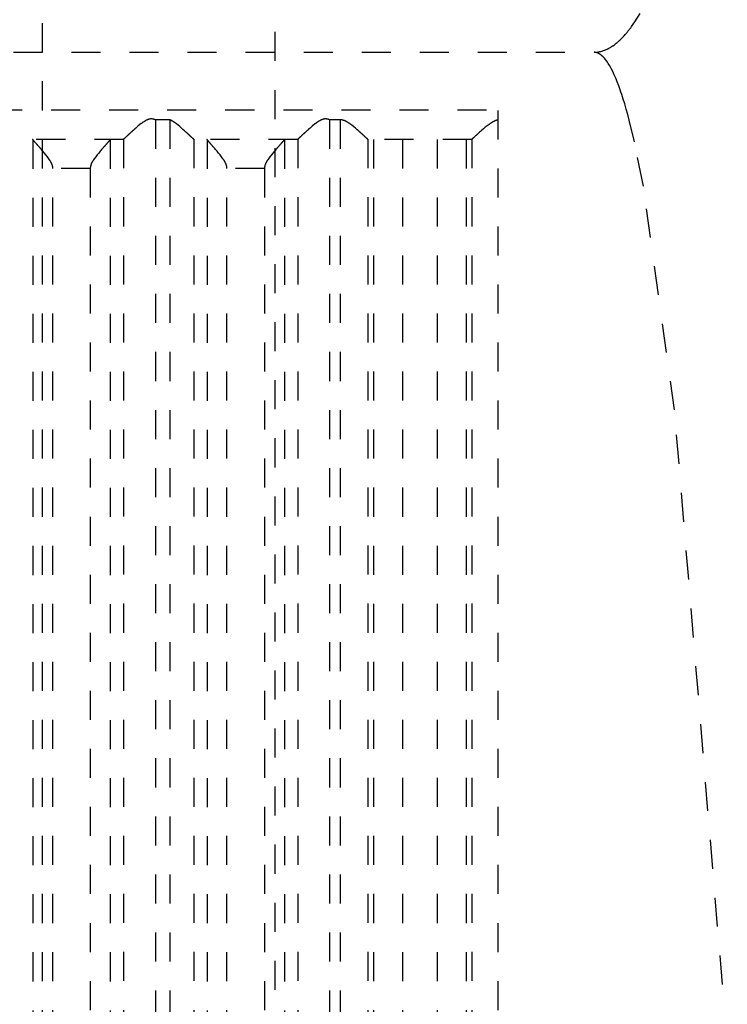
# Model space of a CAD drawing. Extents: x -70 to 70, y -1 to 583.
# Tile 9 of 13: x 7 to 32, y 219 to 253. Entities that reach past the tile are written whole.
import ezdxf

# ---------------------------------------------------------------- set-up
doc = ezdxf.new("R2010")
doc.units = 0
doc.linetypes.add('DASHED', pattern=[2, 1, -1])
doc.layers.add('AM_3', color=7, linetype='DASHED')

msp = doc.modelspace()

# ---------------------------------------------------------------- linework, layer by layer
at = {"layer": 'AM_3', "color": 6, "linetype": 'DASHED'}
for p, q in [((8, 133.5), (8, 546)), ((16, 394.2), (16, 134)), ((-27, 251.5), (27, 251.5)), ((-23.7, 249.517), (23.7, 249.517)), ((23.7, 202.5), (23.7, 249.517)), ((12.392, 249.174), (11.891, 249.174)), ((11.891, 249.174), (11.891, 202.5)), ((12.392, 249.174), (12.392, 202.5)), ((18.26, 249.174), (17.891, 249.174)), ((17.891, 249.174), (17.891, 202.5)), ((18.26, 249.174), (18.26, 202.5)), ((10.79, 248.5), (7.217, 248.5)), ((7.674, 248.49), (7.674, 202.51)), ((10.333, 248.49), (10.333, 202.51)), ((10.797, 248.503), (10.797, 202.5)), ((13.21, 248.503), (13.21, 202.5)), ((16.79, 248.5), (13.217, 248.5)), ((13.674, 248.49), (13.674, 202.51)), ((16.333, 248.49), (16.333, 202.51)), ((16.797, 248.503), (16.797, 202.5)), ((19.206, 248.503), (19.206, 202.5)), ((22.787, 248.5), (19.213, 248.5)), ((19.404, 248.5), (19.404, 202.5)), ((20.4, 248.5), (20.4, 202.5)), ((21.6, 248.5), (21.6, 202.5)), ((22.596, 248.5), (22.596, 202.5)), ((22.794, 248.503), (22.794, 202.5)), ((9.649, 247.5), (8.358, 247.5)), ((8.358, 203.5), (8.358, 247.5)), ((9.649, 247.5), (9.649, 203.5)), ((15.649, 247.5), (14.358, 247.5)), ((14.358, 203.5), (14.358, 247.5)), ((15.649, 247.5), (15.649, 203.5))]:
    msp.add_line(p, q, dxfattribs=at)
for points in [[(27, 251.5, 0), (27.016, 251.5, 0), (27.047, 251.501, 0), (27.078, 251.503, 0), (27.094, 251.505, 0), (27.109, 251.506, 0), (27.14, 251.51, 0), (27.172, 251.516, 0), (27.203, 251.522, 0), (27.234, 251.529, 0), (27.265, 251.537, 0), (27.281, 251.542, 0), (27.296, 251.547, 0), (27.328, 251.557, 0), (27.359, 251.568, 0), (27.39, 251.581, 0), (27.421, 251.594, 0), (27.452, 251.608, 0), (27.468, 251.616, 0), (27.484, 251.624, 0), (27.515, 251.64, 0), (27.546, 251.658, 0), (27.561, 251.667, 0), (27.577, 251.677, 0), (27.608, 251.696, 0), (27.639, 251.717, 0), (27.655, 251.727, 0), (27.671, 251.738, 0), (27.702, 251.761, 0), (27.733, 251.785, 0), (27.764, 251.81, 0), (27.795, 251.835, 0), (27.826, 251.862, 0), (27.842, 251.876, 0), (27.858, 251.89, 0), (27.889, 251.919, 0), (27.92, 251.949, 0), (27.951, 251.98, 0), (27.982, 252.012, 0), (28.013, 252.045, 0), (28.029, 252.062, 0), (28.045, 252.079, 0), (28.076, 252.114, 0), (28.107, 252.15, 0), (28.138, 252.187, 0), (28.169, 252.225, 0), (28.2, 252.264, 0), (28.216, 252.284, 0), (28.231, 252.305, 0), (28.263, 252.346, 0), (28.294, 252.388, 0), (28.403, 252.544, 0), (28.589, 252.841, 0)], [(31.591, 217.389, 0), (29.774, 239.176, 0), (28.7, 246.892, 0), (28.391, 248.414, 0), (28.211, 249.162, 0), (28.16, 249.357, 0), (28.108, 249.543, 0), (28.083, 249.633, 0), (28.057, 249.721, 0), (28.005, 249.89, 0), (27.954, 250.051, 0), (27.928, 250.128, 0), (27.902, 250.203, 0), (27.851, 250.347, 0), (27.799, 250.483, 0), (27.774, 250.547, 0), (27.748, 250.61, 0), (27.696, 250.728, 0), (27.645, 250.838, 0), (27.593, 250.94, 0), (27.542, 251.033, 0), (27.49, 251.118, 0), (27.464, 251.157, 0), (27.438, 251.194, 0), (27.387, 251.262, 0), (27.357, 251.297, 0), (27.348, 251.307, 0), (27.34, 251.316, 0), (27.335, 251.321, 0), (27.331, 251.326, 0), (27.322, 251.335, 0), (27.314, 251.343, 0), (27.305, 251.352, 0), (27.297, 251.36, 0), (27.288, 251.368, 0), (27.284, 251.372, 0), (27.279, 251.376, 0), (27.271, 251.383, 0), (27.262, 251.391, 0), (27.254, 251.398, 0), (27.245, 251.404, 0), (27.236, 251.411, 0), (27.232, 251.414, 0), (27.228, 251.417, 0), (27.219, 251.424, 0), (27.211, 251.429, 0), (27.202, 251.435, 0), (27.193, 251.44, 0), (27.185, 251.446, 0), (27.181, 251.448, 0), (27.176, 251.451, 0), (27.168, 251.455, 0), (27.159, 251.46, 0), (27.155, 251.462, 0), (27.15, 251.464, 0), (27.142, 251.468, 0), (27.133, 251.472, 0), (27.129, 251.474, 0), (27.125, 251.475, 0), (27.116, 251.479, 0), (27.107, 251.482, 0), (27.099, 251.484, 0), (27.09, 251.487, 0), (27.082, 251.489, 0), (27.077, 251.49, 0), (27.073, 251.492, 0), (27.064, 251.493, 0), (27.056, 251.495, 0), (27.047, 251.496, 0), (27.039, 251.498, 0), (27.03, 251.499, 0), (27.026, 251.499, 0), (27.021, 251.499, 0), (27.013, 251.5, 0), (27.004, 251.5, 0), (27, 251.5, 0)], [(11.891, 249.174, 0), (11.884, 249.176, 0), (11.871, 249.182, 0), (11.857, 249.187, 0), (11.85, 249.189, 0), (11.843, 249.191, 0), (11.828, 249.195, 0), (11.814, 249.198, 0), (11.799, 249.201, 0), (11.783, 249.203, 0), (11.768, 249.204, 0), (11.76, 249.204, 0), (11.751, 249.204, 0), (11.735, 249.204, 0), (11.72, 249.202, 0), (11.705, 249.2, 0), (11.69, 249.198, 0), (11.675, 249.194, 0), (11.668, 249.192, 0), (11.661, 249.19, 0), (11.647, 249.186, 0), (11.633, 249.181, 0), (11.626, 249.178, 0), (11.619, 249.175, 0), (11.606, 249.17, 0), (11.592, 249.163, 0), (11.586, 249.16, 0), (11.579, 249.157, 0), (11.566, 249.15, 0), (11.553, 249.143, 0), (11.54, 249.136, 0), (11.527, 249.128, 0), (11.514, 249.12, 0), (11.508, 249.116, 0), (11.502, 249.112, 0), (11.489, 249.104, 0), (11.476, 249.096, 0), (11.464, 249.087, 0), (11.452, 249.078, 0), (11.439, 249.069, 0), (11.433, 249.065, 0), (11.427, 249.06, 0), (11.414, 249.051, 0), (11.402, 249.042, 0), (11.36, 249.009, 0), (11.288, 248.95, 0), (11.219, 248.891, 0), (11.186, 248.862, 0), (11.18, 248.857, 0), (11.17, 248.847, 0), (11.159, 248.838, 0), (11.154, 248.833, 0), (11.148, 248.828, 0), (11.138, 248.819, 0), (11.127, 248.81, 0), (11.117, 248.8, 0), (11.107, 248.791, 0), (11.097, 248.782, 0), (11.092, 248.777, 0), (11.087, 248.773, 0), (11.077, 248.764, 0), (11.068, 248.755, 0), (11.058, 248.747, 0), (11.048, 248.738, 0), (11.039, 248.729, 0), (11.034, 248.725, 0), (11.03, 248.72, 0), (11.02, 248.712, 0), (11.011, 248.703, 0), (11.002, 248.695, 0), (10.993, 248.687, 0), (10.984, 248.678, 0), (10.98, 248.674, 0), (10.975, 248.67, 0), (10.966, 248.662, 0), (10.958, 248.654, 0), (10.95, 248.646, 0), (10.941, 248.639, 0), (10.933, 248.631, 0), (10.929, 248.627, 0), (10.925, 248.624, 0), (10.918, 248.616, 0), (10.91, 248.609, 0), (10.903, 248.603, 0), (10.896, 248.596, 0), (10.889, 248.589, 0), (10.885, 248.586, 0), (10.882, 248.583, 0), (10.875, 248.577, 0), (10.869, 248.571, 0), (10.866, 248.568, 0), (10.863, 248.565, 0), (10.857, 248.56, 0), (10.851, 248.554, 0), (10.849, 248.552, 0), (10.846, 248.549, 0), (10.841, 248.544, 0), (10.836, 248.54, 0), (10.831, 248.535, 0), (10.827, 248.531, 0), (10.823, 248.527, 0), (10.821, 248.526, 0), (10.819, 248.524, 0), (10.815, 248.52, 0), (10.812, 248.517, 0), (10.809, 248.514, 0), (10.806, 248.512, 0), (10.803, 248.509, 0), (10.802, 248.508, 0), (10.801, 248.507, 0), (10.799, 248.505, 0), (10.797, 248.504, 0), (10.797, 248.503, 0)], [(13.21, 248.503, 0), (13.21, 248.504, 0), (13.208, 248.505, 0), (13.207, 248.506, 0), (13.206, 248.507, 0), (13.205, 248.508, 0), (13.203, 248.51, 0), (13.201, 248.512, 0), (13.199, 248.514, 0), (13.196, 248.516, 0), (13.193, 248.519, 0), (13.192, 248.52, 0), (13.191, 248.522, 0), (13.187, 248.524, 0), (13.184, 248.527, 0), (13.181, 248.531, 0), (13.177, 248.534, 0), (13.173, 248.537, 0), (13.172, 248.539, 0), (13.17, 248.541, 0), (13.165, 248.545, 0), (13.161, 248.549, 0), (13.159, 248.551, 0), (13.157, 248.553, 0), (13.152, 248.558, 0), (13.147, 248.562, 0), (13.145, 248.564, 0), (13.142, 248.567, 0), (13.137, 248.571, 0), (13.132, 248.576, 0), (13.127, 248.581, 0), (13.121, 248.586, 0), (13.116, 248.592, 0), (13.113, 248.594, 0), (13.11, 248.597, 0), (13.104, 248.603, 0), (13.098, 248.608, 0), (13.092, 248.614, 0), (13.085, 248.62, 0), (13.079, 248.626, 0), (13.076, 248.629, 0), (13.072, 248.632, 0), (13.066, 248.639, 0), (13.059, 248.645, 0), (13.052, 248.651, 0), (13.045, 248.658, 0), (13.038, 248.664, 0), (13.034, 248.668, 0), (13.031, 248.671, 0), (13.024, 248.678, 0), (13.016, 248.685, 0), (13.009, 248.691, 0), (13.001, 248.698, 0), (12.994, 248.705, 0), (12.99, 248.709, 0), (12.986, 248.712, 0), (12.978, 248.72, 0), (12.971, 248.727, 0), (12.943, 248.752, 0), (12.919, 248.774, 0), (12.894, 248.796, 0), (12.842, 248.843, 0), (12.788, 248.891, 0), (12.731, 248.94, 0), (12.673, 248.988, 0), (12.613, 249.036, 0), (12.582, 249.059, 0), (12.552, 249.081, 0), (12.516, 249.106, 0), (12.505, 249.112, 0), (12.495, 249.119, 0), (12.489, 249.122, 0), (12.484, 249.126, 0), (12.474, 249.132, 0), (12.463, 249.138, 0), (12.452, 249.144, 0), (12.442, 249.15, 0), (12.431, 249.156, 0), (12.425, 249.158, 0), (12.42, 249.161, 0), (12.409, 249.166, 0), (12.398, 249.171, 0), (12.392, 249.174, 0)], [(17.891, 249.174, 0), (17.884, 249.176, 0), (17.871, 249.182, 0), (17.857, 249.187, 0), (17.85, 249.189, 0), (17.843, 249.191, 0), (17.828, 249.195, 0), (17.814, 249.198, 0), (17.799, 249.201, 0), (17.783, 249.203, 0), (17.768, 249.204, 0), (17.76, 249.204, 0), (17.751, 249.204, 0), (17.735, 249.204, 0), (17.72, 249.202, 0), (17.705, 249.2, 0), (17.69, 249.198, 0), (17.675, 249.194, 0), (17.668, 249.192, 0), (17.661, 249.19, 0), (17.647, 249.186, 0), (17.633, 249.181, 0), (17.626, 249.178, 0), (17.619, 249.175, 0), (17.606, 249.17, 0), (17.592, 249.163, 0), (17.586, 249.16, 0), (17.579, 249.157, 0), (17.566, 249.15, 0), (17.553, 249.143, 0), (17.54, 249.136, 0), (17.527, 249.128, 0), (17.514, 249.12, 0), (17.508, 249.116, 0), (17.502, 249.112, 0), (17.489, 249.104, 0), (17.476, 249.096, 0), (17.464, 249.087, 0), (17.452, 249.078, 0), (17.439, 249.069, 0), (17.433, 249.065, 0), (17.427, 249.06, 0), (17.414, 249.051, 0), (17.402, 249.042, 0), (17.36, 249.009, 0), (17.288, 248.95, 0), (17.219, 248.891, 0), (17.186, 248.862, 0), (17.18, 248.857, 0), (17.17, 248.847, 0), (17.159, 248.838, 0), (17.154, 248.833, 0), (17.148, 248.828, 0), (17.138, 248.819, 0), (17.127, 248.81, 0), (17.117, 248.8, 0), (17.107, 248.791, 0), (17.097, 248.782, 0), (17.092, 248.777, 0), (17.087, 248.773, 0), (17.077, 248.764, 0), (17.068, 248.755, 0), (17.058, 248.747, 0), (17.048, 248.738, 0), (17.039, 248.729, 0), (17.034, 248.725, 0), (17.03, 248.72, 0), (17.02, 248.712, 0), (17.011, 248.703, 0), (17.002, 248.695, 0), (16.993, 248.687, 0), (16.984, 248.678, 0), (16.98, 248.674, 0), (16.975, 248.67, 0), (16.966, 248.662, 0), (16.958, 248.654, 0), (16.95, 248.646, 0), (16.941, 248.639, 0), (16.933, 248.631, 0), (16.929, 248.627, 0), (16.925, 248.624, 0), (16.918, 248.616, 0), (16.91, 248.609, 0), (16.903, 248.603, 0), (16.896, 248.596, 0), (16.889, 248.589, 0), (16.885, 248.586, 0), (16.882, 248.583, 0), (16.875, 248.577, 0), (16.869, 248.571, 0), (16.866, 248.568, 0), (16.863, 248.565, 0), (16.857, 248.56, 0), (16.851, 248.554, 0), (16.849, 248.552, 0), (16.846, 248.549, 0), (16.841, 248.544, 0), (16.836, 248.54, 0), (16.831, 248.535, 0), (16.827, 248.531, 0), (16.823, 248.527, 0), (16.821, 248.526, 0), (16.819, 248.524, 0), (16.815, 248.52, 0), (16.812, 248.517, 0), (16.809, 248.514, 0), (16.806, 248.512, 0), (16.803, 248.509, 0), (16.802, 248.508, 0), (16.801, 248.507, 0), (16.799, 248.505, 0), (16.797, 248.504, 0), (16.797, 248.503, 0)], [(19.206, 248.503, 0), (19.206, 248.504, 0), (19.204, 248.505, 0), (19.202, 248.507, 0), (19.202, 248.507, 0), (19.201, 248.508, 0), (19.198, 248.51, 0), (19.196, 248.513, 0), (19.193, 248.515, 0), (19.19, 248.518, 0), (19.187, 248.52, 0), (19.186, 248.522, 0), (19.184, 248.523, 0), (19.181, 248.527, 0), (19.177, 248.53, 0), (19.173, 248.534, 0), (19.169, 248.538, 0), (19.165, 248.542, 0), (19.162, 248.544, 0), (19.16, 248.546, 0), (19.155, 248.55, 0), (19.151, 248.555, 0), (19.148, 248.557, 0), (19.145, 248.559, 0), (19.14, 248.564, 0), (19.135, 248.569, 0), (19.132, 248.572, 0), (19.129, 248.575, 0), (19.123, 248.58, 0), (19.117, 248.586, 0), (19.111, 248.591, 0), (19.105, 248.597, 0), (19.098, 248.603, 0), (19.095, 248.606, 0), (19.092, 248.609, 0), (19.085, 248.616, 0), (19.078, 248.622, 0), (19.071, 248.629, 0), (19.063, 248.635, 0), (19.056, 248.642, 0), (19.052, 248.645, 0), (19.049, 248.649, 0), (19.041, 248.656, 0), (19.033, 248.663, 0), (19.025, 248.67, 0), (19.018, 248.677, 0), (19.009, 248.685, 0), (19.005, 248.688, 0), (19.001, 248.692, 0), (18.993, 248.7, 0), (18.985, 248.707, 0), (18.976, 248.715, 0), (18.968, 248.722, 0), (18.96, 248.73, 0), (18.955, 248.734, 0), (18.951, 248.738, 0), (18.942, 248.745, 0), (18.934, 248.753, 0), (18.925, 248.761, 0), (18.916, 248.769, 0), (18.907, 248.777, 0), (18.903, 248.781, 0), (18.898, 248.785, 0), (18.889, 248.793, 0), (18.88, 248.801, 0), (18.875, 248.805, 0), (18.847, 248.83, 0), (18.787, 248.881, 0), (18.725, 248.933, 0), (18.66, 248.985, 0), (18.621, 249.014, 0), (18.61, 249.022, 0), (18.599, 249.03, 0), (18.593, 249.034, 0), (18.588, 249.038, 0), (18.576, 249.046, 0), (18.565, 249.054, 0), (18.554, 249.061, 0), (18.542, 249.069, 0), (18.531, 249.076, 0), (18.525, 249.08, 0), (18.519, 249.084, 0), (18.508, 249.091, 0), (18.496, 249.098, 0), (18.49, 249.101, 0), (18.484, 249.104, 0), (18.473, 249.111, 0), (18.461, 249.117, 0), (18.455, 249.12, 0), (18.449, 249.123, 0), (18.437, 249.129, 0), (18.425, 249.135, 0), (18.412, 249.14, 0), (18.4, 249.145, 0), (18.387, 249.15, 0), (18.381, 249.152, 0), (18.375, 249.154, 0), (18.362, 249.158, 0), (18.349, 249.162, 0), (18.336, 249.165, 0), (18.323, 249.168, 0), (18.309, 249.17, 0), (18.302, 249.171, 0), (18.295, 249.172, 0), (18.281, 249.173, 0), (18.267, 249.174, 0), (18.26, 249.174, 0)], [(23.7, 249.171, 0), (23.693, 249.17, 0), (23.68, 249.168, 0), (23.667, 249.166, 0), (23.661, 249.164, 0), (23.654, 249.163, 0), (23.642, 249.159, 0), (23.629, 249.155, 0), (23.617, 249.151, 0), (23.605, 249.147, 0), (23.593, 249.142, 0), (23.587, 249.14, 0), (23.581, 249.137, 0), (23.569, 249.132, 0), (23.557, 249.126, 0), (23.545, 249.12, 0), (23.534, 249.114, 0), (23.522, 249.108, 0), (23.516, 249.105, 0), (23.511, 249.101, 0), (23.499, 249.095, 0), (23.488, 249.088, 0), (23.482, 249.085, 0), (23.477, 249.081, 0), (23.465, 249.074, 0), (23.454, 249.067, 0), (23.449, 249.063, 0), (23.443, 249.059, 0), (23.432, 249.052, 0), (23.421, 249.044, 0), (23.383, 249.017, 0), (23.319, 248.968, 0), (23.256, 248.917, 0), (23.196, 248.867, 0), (23.139, 248.818, 0), (23.112, 248.794, 0), (23.085, 248.77, 0), (23.055, 248.744, 0), (23.047, 248.736, 0), (23.039, 248.728, 0), (23.035, 248.725, 0), (23.031, 248.721, 0), (23.022, 248.714, 0), (23.014, 248.706, 0), (23.006, 248.699, 0), (22.998, 248.692, 0), (22.99, 248.684, 0), (22.986, 248.681, 0), (22.982, 248.677, 0), (22.975, 248.67, 0), (22.967, 248.663, 0), (22.96, 248.656, 0), (22.952, 248.65, 0), (22.945, 248.643, 0), (22.941, 248.64, 0), (22.938, 248.636, 0), (22.931, 248.63, 0), (22.924, 248.623, 0), (22.917, 248.617, 0), (22.91, 248.611, 0), (22.904, 248.605, 0), (22.9, 248.602, 0), (22.897, 248.599, 0), (22.891, 248.593, 0), (22.885, 248.588, 0), (22.879, 248.582, 0), (22.873, 248.577, 0), (22.868, 248.572, 0), (22.865, 248.569, 0), (22.862, 248.567, 0), (22.857, 248.562, 0), (22.852, 248.557, 0), (22.85, 248.555, 0), (22.847, 248.553, 0), (22.843, 248.548, 0), (22.838, 248.544, 0), (22.836, 248.542, 0), (22.834, 248.54, 0), (22.83, 248.536, 0), (22.826, 248.533, 0), (22.822, 248.529, 0), (22.818, 248.526, 0), (22.815, 248.523, 0), (22.813, 248.521, 0), (22.812, 248.52, 0), (22.809, 248.517, 0), (22.806, 248.515, 0), (22.804, 248.512, 0), (22.801, 248.51, 0), (22.799, 248.508, 0), (22.798, 248.507, 0), (22.797, 248.506, 0), (22.796, 248.505, 0), (22.794, 248.504, 0), (22.794, 248.503, 0)], [(7.674, 248.49, 0), (7.672, 248.493, 0), (7.668, 248.498, 0), (7.664, 248.5, 0), (7.662, 248.5, 0)], [(8.358, 247.5, 0), (8.358, 247.508, 0), (8.357, 247.522, 0), (8.356, 247.537, 0), (8.355, 247.544, 0), (8.354, 247.551, 0), (8.351, 247.565, 0), (8.349, 247.578, 0), (8.345, 247.592, 0), (8.342, 247.605, 0), (8.337, 247.617, 0), (8.335, 247.624, 0), (8.333, 247.63, 0), (8.328, 247.643, 0), (8.323, 247.655, 0), (8.318, 247.667, 0), (8.312, 247.679, 0), (8.306, 247.691, 0), (8.303, 247.697, 0), (8.3, 247.703, 0), (8.294, 247.715, 0), (8.288, 247.726, 0), (8.284, 247.732, 0), (8.281, 247.738, 0), (8.274, 247.75, 0), (8.267, 247.761, 0), (8.264, 247.767, 0), (8.26, 247.772, 0), (8.253, 247.784, 0), (8.246, 247.795, 0), (8.219, 247.834, 0), (8.171, 247.9, 0), (8.121, 247.965, 0), (8.069, 248.028, 0), (8.017, 248.09, 0), (7.992, 248.119, 0), (7.967, 248.149, 0), (7.938, 248.182, 0), (7.93, 248.191, 0), (7.922, 248.201, 0), (7.918, 248.205, 0), (7.914, 248.21, 0), (7.906, 248.219, 0), (7.898, 248.228, 0), (7.89, 248.237, 0), (7.883, 248.246, 0), (7.875, 248.254, 0), (7.871, 248.259, 0), (7.867, 248.263, 0), (7.86, 248.271, 0), (7.853, 248.28, 0), (7.845, 248.288, 0), (7.838, 248.296, 0), (7.831, 248.304, 0), (7.828, 248.308, 0), (7.824, 248.312, 0), (7.817, 248.32, 0), (7.811, 248.328, 0), (7.804, 248.335, 0), (7.797, 248.343, 0), (7.791, 248.35, 0), (7.788, 248.354, 0), (7.784, 248.357, 0), (7.778, 248.365, 0), (7.772, 248.372, 0), (7.766, 248.379, 0), (7.76, 248.386, 0), (7.754, 248.392, 0), (7.751, 248.396, 0), (7.749, 248.399, 0), (7.743, 248.405, 0), (7.738, 248.411, 0), (7.735, 248.414, 0), (7.732, 248.417, 0), (7.727, 248.423, 0), (7.723, 248.429, 0), (7.72, 248.432, 0), (7.718, 248.435, 0), (7.713, 248.44, 0), (7.709, 248.445, 0), (7.705, 248.45, 0), (7.701, 248.455, 0), (7.698, 248.459, 0), (7.696, 248.461, 0), (7.694, 248.463, 0), (7.691, 248.467, 0), (7.688, 248.471, 0), (7.685, 248.475, 0), (7.682, 248.478, 0), (7.68, 248.481, 0), (7.679, 248.483, 0), (7.678, 248.484, 0), (7.676, 248.487, 0), (7.675, 248.489, 0), (7.674, 248.49, 0)], [(10.333, 248.49, 0), (10.332, 248.489, 0), (10.331, 248.487, 0), (10.329, 248.484, 0), (10.328, 248.483, 0), (10.327, 248.481, 0), (10.325, 248.478, 0), (10.322, 248.475, 0), (10.319, 248.471, 0), (10.316, 248.467, 0), (10.313, 248.463, 0), (10.311, 248.461, 0), (10.309, 248.459, 0), (10.306, 248.455, 0), (10.302, 248.45, 0), (10.298, 248.445, 0), (10.294, 248.44, 0), (10.289, 248.435, 0), (10.287, 248.432, 0), (10.284, 248.429, 0), (10.28, 248.423, 0), (10.275, 248.417, 0), (10.272, 248.414, 0), (10.269, 248.411, 0), (10.264, 248.405, 0), (10.258, 248.399, 0), (10.256, 248.396, 0), (10.253, 248.392, 0), (10.247, 248.386, 0), (10.241, 248.379, 0), (10.235, 248.372, 0), (10.229, 248.365, 0), (10.223, 248.357, 0), (10.219, 248.354, 0), (10.216, 248.35, 0), (10.21, 248.343, 0), (10.203, 248.335, 0), (10.196, 248.328, 0), (10.19, 248.32, 0), (10.183, 248.312, 0), (10.179, 248.308, 0), (10.176, 248.304, 0), (10.169, 248.296, 0), (10.162, 248.288, 0), (10.154, 248.28, 0), (10.147, 248.271, 0), (10.14, 248.263, 0), (10.136, 248.259, 0), (10.132, 248.254, 0), (10.124, 248.246, 0), (10.117, 248.237, 0), (10.109, 248.228, 0), (10.101, 248.219, 0), (10.093, 248.21, 0), (10.089, 248.205, 0), (10.085, 248.201, 0), (10.077, 248.191, 0), (10.069, 248.182, 0), (10.04, 248.149, 0), (10.015, 248.119, 0), (9.99, 248.09, 0), (9.938, 248.028, 0), (9.886, 247.965, 0), (9.836, 247.9, 0), (9.788, 247.834, 0), (9.761, 247.795, 0), (9.754, 247.784, 0), (9.747, 247.772, 0), (9.743, 247.767, 0), (9.74, 247.761, 0), (9.733, 247.75, 0), (9.726, 247.738, 0), (9.723, 247.732, 0), (9.719, 247.726, 0), (9.713, 247.715, 0), (9.707, 247.703, 0), (9.704, 247.697, 0), (9.701, 247.691, 0), (9.695, 247.679, 0), (9.689, 247.667, 0), (9.684, 247.655, 0), (9.679, 247.643, 0), (9.674, 247.63, 0), (9.672, 247.624, 0), (9.67, 247.617, 0), (9.665, 247.605, 0), (9.662, 247.592, 0), (9.658, 247.578, 0), (9.656, 247.565, 0), (9.653, 247.551, 0), (9.652, 247.544, 0), (9.651, 247.537, 0), (9.65, 247.522, 0), (9.649, 247.508, 0), (9.649, 247.5, 0)], [(10.345, 248.5, 0), (10.343, 248.5, 0), (10.339, 248.498, 0), (10.335, 248.493, 0), (10.333, 248.49, 0)], [(10.797, 248.503, 0), (10.796, 248.502, 0), (10.793, 248.501, 0), (10.791, 248.5, 0), (10.79, 248.5, 0)], [(13.217, 248.5, 0), (13.216, 248.5, 0), (13.214, 248.501, 0), (13.211, 248.502, 0), (13.21, 248.503, 0)], [(13.674, 248.49, 0), (13.672, 248.493, 0), (13.668, 248.498, 0), (13.664, 248.5, 0), (13.662, 248.5, 0)], [(14.358, 247.5, 0), (14.358, 247.508, 0), (14.357, 247.522, 0), (14.356, 247.537, 0), (14.355, 247.544, 0), (14.354, 247.551, 0), (14.351, 247.565, 0), (14.349, 247.578, 0), (14.345, 247.592, 0), (14.342, 247.605, 0), (14.337, 247.617, 0), (14.335, 247.624, 0), (14.333, 247.63, 0), (14.328, 247.643, 0), (14.323, 247.655, 0), (14.318, 247.667, 0), (14.312, 247.679, 0), (14.306, 247.691, 0), (14.303, 247.697, 0), (14.3, 247.703, 0), (14.294, 247.715, 0), (14.288, 247.726, 0), (14.284, 247.732, 0), (14.281, 247.738, 0), (14.274, 247.75, 0), (14.267, 247.761, 0), (14.264, 247.767, 0), (14.26, 247.772, 0), (14.253, 247.784, 0), (14.246, 247.795, 0), (14.219, 247.834, 0), (14.171, 247.9, 0), (14.121, 247.965, 0), (14.069, 248.028, 0), (14.017, 248.09, 0), (13.992, 248.119, 0), (13.967, 248.149, 0), (13.938, 248.182, 0), (13.93, 248.191, 0), (13.922, 248.201, 0), (13.918, 248.205, 0), (13.914, 248.21, 0), (13.906, 248.219, 0), (13.898, 248.228, 0), (13.89, 248.237, 0), (13.883, 248.246, 0), (13.875, 248.254, 0), (13.871, 248.259, 0), (13.867, 248.263, 0), (13.86, 248.271, 0), (13.853, 248.28, 0), (13.845, 248.288, 0), (13.838, 248.296, 0), (13.831, 248.304, 0), (13.828, 248.308, 0), (13.824, 248.312, 0), (13.817, 248.32, 0), (13.811, 248.328, 0), (13.804, 248.335, 0), (13.797, 248.343, 0), (13.791, 248.35, 0), (13.788, 248.354, 0), (13.784, 248.357, 0), (13.778, 248.365, 0), (13.772, 248.372, 0), (13.766, 248.379, 0), (13.76, 248.386, 0), (13.754, 248.392, 0), (13.751, 248.396, 0), (13.749, 248.399, 0), (13.743, 248.405, 0), (13.738, 248.411, 0), (13.735, 248.414, 0), (13.732, 248.417, 0), (13.727, 248.423, 0), (13.723, 248.429, 0), (13.72, 248.432, 0), (13.718, 248.435, 0), (13.713, 248.44, 0), (13.709, 248.445, 0), (13.705, 248.45, 0), (13.701, 248.455, 0), (13.698, 248.459, 0), (13.696, 248.461, 0), (13.694, 248.463, 0), (13.691, 248.467, 0), (13.688, 248.471, 0), (13.685, 248.475, 0), (13.682, 248.478, 0), (13.68, 248.481, 0), (13.679, 248.483, 0), (13.678, 248.484, 0), (13.676, 248.487, 0), (13.675, 248.489, 0), (13.674, 248.49, 0)], [(16.333, 248.49, 0), (16.332, 248.489, 0), (16.331, 248.487, 0), (16.329, 248.484, 0), (16.328, 248.483, 0), (16.327, 248.481, 0), (16.325, 248.478, 0), (16.322, 248.475, 0), (16.319, 248.471, 0), (16.316, 248.467, 0), (16.313, 248.463, 0), (16.311, 248.461, 0), (16.309, 248.459, 0), (16.306, 248.455, 0), (16.302, 248.45, 0), (16.298, 248.445, 0), (16.294, 248.44, 0), (16.289, 248.435, 0), (16.287, 248.432, 0), (16.284, 248.429, 0), (16.28, 248.423, 0), (16.275, 248.417, 0), (16.272, 248.414, 0), (16.269, 248.411, 0), (16.264, 248.405, 0), (16.258, 248.399, 0), (16.256, 248.396, 0), (16.253, 248.392, 0), (16.247, 248.386, 0), (16.241, 248.379, 0), (16.235, 248.372, 0), (16.229, 248.365, 0), (16.223, 248.357, 0), (16.219, 248.354, 0), (16.216, 248.35, 0), (16.21, 248.343, 0), (16.203, 248.335, 0), (16.196, 248.328, 0), (16.19, 248.32, 0), (16.183, 248.312, 0), (16.179, 248.308, 0), (16.176, 248.304, 0), (16.169, 248.296, 0), (16.162, 248.288, 0), (16.154, 248.28, 0), (16.147, 248.271, 0), (16.14, 248.263, 0), (16.136, 248.259, 0), (16.132, 248.254, 0), (16.124, 248.246, 0), (16.117, 248.237, 0), (16.109, 248.228, 0), (16.101, 248.219, 0), (16.093, 248.21, 0), (16.089, 248.205, 0), (16.085, 248.201, 0), (16.077, 248.191, 0), (16.069, 248.182, 0), (16.04, 248.149, 0), (16.015, 248.119, 0), (15.99, 248.09, 0), (15.938, 248.028, 0), (15.886, 247.965, 0), (15.836, 247.9, 0), (15.788, 247.834, 0), (15.761, 247.795, 0), (15.754, 247.784, 0), (15.747, 247.772, 0), (15.743, 247.767, 0), (15.74, 247.761, 0), (15.733, 247.75, 0), (15.726, 247.738, 0), (15.723, 247.732, 0), (15.719, 247.726, 0), (15.713, 247.715, 0), (15.707, 247.703, 0), (15.704, 247.697, 0), (15.701, 247.691, 0), (15.695, 247.679, 0), (15.689, 247.667, 0), (15.684, 247.655, 0), (15.679, 247.643, 0), (15.674, 247.63, 0), (15.672, 247.624, 0), (15.67, 247.617, 0), (15.665, 247.605, 0), (15.662, 247.592, 0), (15.658, 247.578, 0), (15.656, 247.565, 0), (15.653, 247.551, 0), (15.652, 247.544, 0), (15.651, 247.537, 0), (15.65, 247.522, 0), (15.649, 247.508, 0), (15.649, 247.5, 0)], [(16.345, 248.5, 0), (16.343, 248.5, 0), (16.339, 248.498, 0), (16.335, 248.493, 0), (16.333, 248.49, 0)], [(16.797, 248.503, 0), (16.796, 248.502, 0), (16.793, 248.501, 0), (16.791, 248.5, 0), (16.79, 248.5, 0)], [(19.213, 248.5, 0), (19.212, 248.5, 0), (19.21, 248.501, 0), (19.208, 248.502, 0), (19.206, 248.503, 0)], [(22.794, 248.503, 0), (22.792, 248.502, 0), (22.79, 248.501, 0), (22.788, 248.5, 0), (22.787, 248.5, 0)]]:
    msp.add_polyline3d(points, dxfattribs=at)

doc.saveas('drawing.dxf')
